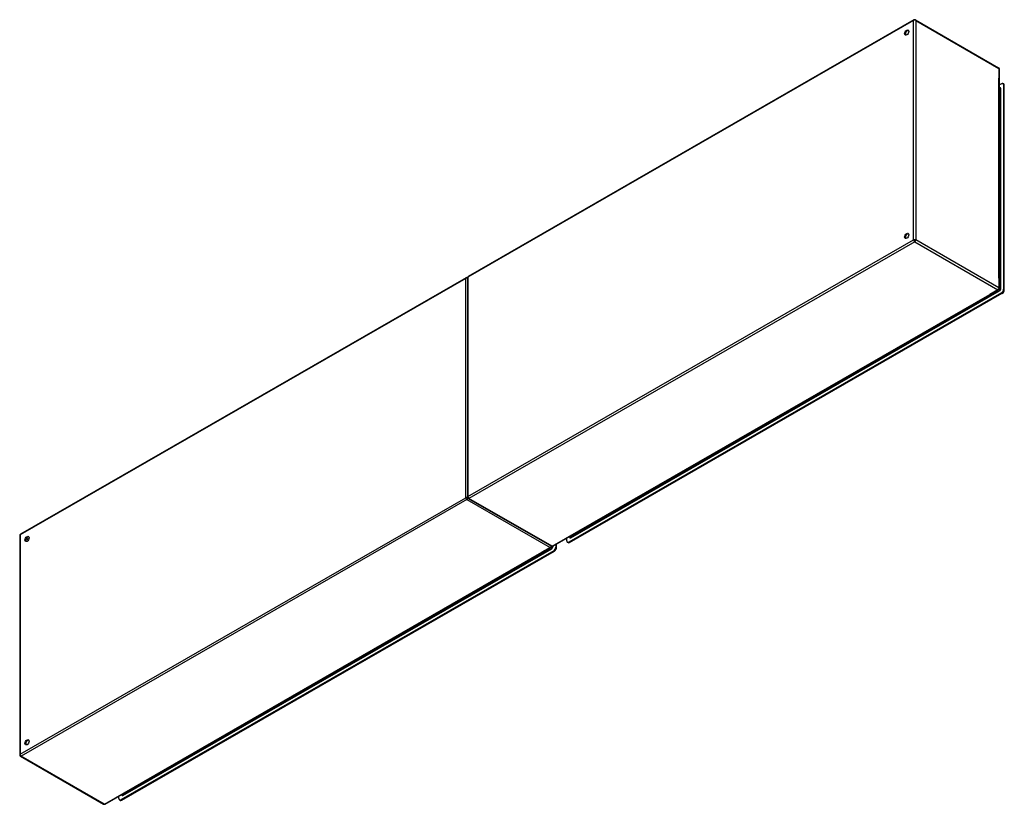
# Model space of a CAD drawing. Header units: inches. Extents: x 360.4 to 425.7, y 142.1 to 194.2.
import ezdxf

# ---------------------------------------------------------------- set-up
doc = ezdxf.new("R2010")
doc.units = ezdxf.units.IN
doc.header["$MEASUREMENT"] = 0
doc.layers.add('Visible Edges(ANSI)', color=7, linetype='Continuous', lineweight=25)
doc.layers.add('Visible Tangent Edges(ANSI)', color=7, linetype='Continuous', lineweight=25)

msp = doc.modelspace()

# ---------------------------------------------------------------- linework, layer by layer
at = {"layer": 'Visible Edges(ANSI)'}
for p, q in [((419.661, 194.141), (390.103, 177.119)), ((419.76, 194.141), (425.277, 190.964)), ((425.327, 176.324), (425.327, 190.878)), ((425.466, 189.906), (425.327, 189.826)), ((425.327, 189.633), (425.361, 189.613)), ((425.613, 189.888), (425.565, 189.916)), ((425.606, 189.826), (425.606, 176.269)), ((425.654, 176.241), (425.654, 189.798)), ((389.963, 177.038), (360.404, 160.017)), ((390.053, 177.033), (390.053, 162.479)), ((395.719, 159.217), (425.277, 176.238)), ((425.466, 176.028), (396.77, 159.502)), ((396.818, 159.475), (425.514, 176)), ((390.103, 162.394), (395.62, 159.217)), ((360.355, 159.931), (360.355, 145.377)), ((395.955, 159.139), (395.955, 159.353)), ((396.631, 159.583), (396.631, 159.742)), ((396.72, 159.465), (396.672, 159.493)), ((396.8, 159.839), (396.832, 159.821)), ((366.02, 142.114), (395.579, 159.136)), ((395.768, 158.925), (367.072, 142.4)), ((367.12, 142.373), (395.816, 158.898)), ((395.907, 159.325), (395.907, 159.166)), ((360.404, 145.291), (365.921, 142.114)), ((366.932, 142.481), (366.932, 142.64)), ((367.021, 142.363), (366.973, 142.391)), ((367.102, 142.737), (367.134, 142.719))]:
    msp.add_line(p, q, dxfattribs=at)
for centre, start, end in [((419.711, 194.055), 60.06401, 119.93599), ((425.228, 190.878), 0, 60.06401), ((390.012, 176.953), 65.25253, 119.93599), ((390.152, 177.033), 119.93599, 180), ((425.228, 176.324), 299.93599, 0), ((390.152, 162.479), 180, 240.06401), ((360.454, 159.931), 119.93599, 180), ((395.529, 159.222), 299.93599, 354.61946), ((395.669, 159.302), 240.06401, 299.93599), ((360.454, 145.377), 180, 240.06401), ((365.971, 142.2), 240.06401, 299.93599)]:
    msp.add_arc(centre, 0.099, start, end, dxfattribs=at)
for centre, major_axis in [((419.18, 193.298), (-0.097, -0.169)), ((419.18, 179.808), (-0.097, -0.169)), ((360.844, 159.704), (0.097, 0.169)), ((360.844, 146.215), (0.097, 0.169))]:
    msp.add_ellipse(centre, major_axis=major_axis, ratio=0.578093, dxfattribs=at)
for centre, major_axis, start_param, end_param in [((419.229, 193.27), (0.097, 0.169), 0.24866, 2.892933), ((425.466, 189.746), (0.098, 0.171), 5.495853, 7.06665), ((425.514, 189.718), (0.098, 0.171), 5.495853, 6.283185), ((419.229, 179.781), (0.097, 0.169), 0.24866, 2.892933), ((425.466, 176.188), (-0.098, -0.171), 0.783464, 2.354261), ((425.514, 176.161), (0.098, 0.171), 3.925057, 5.495853), ((360.892, 159.677), (0.097, 0.169), 0.24866, 2.892933), ((396.77, 159.663), (-0.098, -0.171), 5.495853, 7.06665), ((396.818, 159.636), (-0.098, -0.171), 0, 0.783464), ((395.768, 159.086), (-0.098, -0.171), 0.783464, 2.354261), ((395.816, 159.059), (0.098, 0.171), 3.925057, 5.495853), ((360.892, 146.187), (0.097, 0.169), 0.24866, 2.892933), ((367.072, 142.561), (-0.098, -0.171), 5.495853, 7.06665), ((367.12, 142.533), (-0.098, -0.171), 0, 0.783464)]:
    msp.add_ellipse(centre, major_axis=major_axis, ratio=0.578093, start_param=start_param, end_param=end_param, dxfattribs=at)
at = {"layer": 'Visible Tangent Edges(ANSI)'}
for p, q in [((419.641, 194.095), (390.082, 177.074)), ((419.641, 179.541), (419.641, 194.095)), ((419.781, 194.095), (425.298, 190.918)), ((419.781, 194.095), (419.781, 179.541)), ((425.298, 190.918), (425.298, 190.285)), ((425.298, 176.998), (425.298, 190.285)), ((425.327, 189.599), (425.381, 189.568)), ((425.381, 189.568), (425.381, 176.319)), ((425.425, 176.319), (425.425, 189.568)), ((425.606, 189.826), (425.654, 189.798)), ((390.082, 162.52), (419.641, 179.541)), ((419.711, 179.42), (390.152, 162.398)), ((419.711, 179.42), (425.228, 176.243)), ((425.298, 176.364), (419.781, 179.541)), ((389.942, 176.993), (360.384, 159.971)), ((389.942, 162.439), (389.942, 176.993)), ((390.082, 177.074), (390.082, 162.52)), ((425.298, 176.998), (425.298, 176.364)), ((425.381, 176.319), (425.327, 176.35)), ((395.669, 159.221), (424.685, 175.931)), ((396.903, 159.788), (425.333, 176.16)), ((396.953, 159.867), (425.24, 176.156)), ((425.228, 176.243), (424.685, 175.931)), ((425.311, 176.197), (425.24, 176.156)), ((425.259, 176.228), (425.311, 176.197)), ((425.466, 176.028), (425.514, 176)), ((425.654, 176.241), (425.606, 176.269)), ((360.384, 145.417), (389.942, 162.439)), ((390.012, 162.318), (360.454, 145.296)), ((390.012, 162.318), (395.529, 159.141)), ((395.669, 159.221), (390.152, 162.398)), ((360.384, 159.971), (360.384, 145.417)), ((360.931, 159.631), (360.785, 159.715)), ((360.953, 159.669), (360.807, 159.753)), ((396.818, 159.475), (396.77, 159.502)), ((396.881, 159.826), (396.829, 159.856)), ((396.953, 159.867), (396.881, 159.826)), ((365.971, 142.119), (394.987, 158.828)), ((367.205, 142.686), (395.635, 159.057)), ((367.254, 142.765), (395.541, 159.054)), ((395.529, 159.141), (394.987, 158.828)), ((395.613, 159.095), (395.541, 159.054)), ((395.56, 159.125), (395.613, 159.095)), ((395.726, 159.216), (395.726, 159.221)), ((395.768, 158.925), (395.816, 158.898)), ((395.955, 159.139), (395.907, 159.166)), ((365.971, 142.119), (360.454, 145.296)), ((367.12, 142.373), (367.072, 142.4)), ((367.183, 142.724), (367.131, 142.754)), ((367.254, 142.765), (367.183, 142.724))]:
    msp.add_line(p, q, dxfattribs=at)
for centre, major_axis, ratio, start_param, end_param in [((419.711, 194.055), (-0.0494, 0.0858), 0.578093, 0, 0.787332), ((419.711, 194.055), (-0.099, 0), 0.575862, 3.926991, 5.497787), ((419.711, 194.055), (0.0494, 0.0858), 0.578093, 5.495853, 6.283185), ((425.228, 190.878), (0.0494, 0.0858), 0.578093, 5.495853, 6.283185), ((425.228, 190.878), (0.099, 0), 0.575862, 0, 0.785398), ((425.333, 189.515), (0.065, 0.113), 0.578093, 5.495853, 6.988298), ((425.311, 189.527), (0.0494, 0.0858), 0.578093, 5.495853, 6.283185), ((425.403, 189.58), (-0.031, 0), 0.575862, 0.785398, 2.356194), ((419.711, 179.501), (0.099, 0), 0.575862, 0.785398, 2.356194), ((419.711, 179.501), (-0.0494, 0.0858), 0.578093, 0.787332, 2.358128), ((419.711, 179.501), (0.0494, 0.0858), 0.578093, 3.925057, 5.495853), ((390.012, 176.953), (-0.0494, 0.0858), 0.578093, 0, 0.787332), ((390.012, 176.953), (-0.099, 0), 0.575862, 4.28531, 5.497787), ((390.152, 177.033), (-0.099, 0), 0.575862, 5.497787, 6.283185), ((390.152, 177.033), (-0.0494, 0.0858), 0.578093, 0, 0.787332), ((425.228, 176.324), (-0.0494, -0.0858), 0.578093, 0.783464, 2.354261), ((425.228, 176.324), (0.099, 0), 0.575862, 0, 0.785398), ((425.311, 176.278), (-0.0494, -0.0858), 0.578093, 0.783464, 2.354261), ((425.333, 176.266), (0.065, 0.113), 0.578093, 3.925057, 5.495853), ((425.403, 176.331), (-0.031, 0), 0.575862, 0.785398, 2.356194), ((425.228, 176.324), (0.0494, -0.0858), 0.578093, 5.499721, 6.283185), ((425.311, 176.172), (-0.0155, 0.0269), 0.578093, 3.928925, 5.499721), ((390.012, 162.399), (0.099, 0), 0.575862, 1.091249, 2.356194), ((390.012, 162.399), (-0.0494, 0.0858), 0.578093, 0.787332, 2.358128), ((390.012, 162.399), (0.0494, 0.0858), 0.578093, 3.925057, 5.189623), ((390.152, 162.479), (-0.099, 0), 0.575862, 5.497787, 6.283185), ((390.152, 162.479), (0.0494, -0.0858), 0.578093, 3.928925, 5.499721), ((390.152, 162.479), (-0.0494, -0.0858), 0.578093, 0, 0.783464), ((360.454, 159.931), (-0.0494, 0.0858), 0.578093, 0, 0.787332), ((360.454, 159.931), (-0.099, 0), 0.575862, 5.497787, 6.283185), ((396.903, 159.894), (-0.065, -0.113), 0.578093, 5.578073, 7.06665), ((396.881, 159.907), (-0.0494, -0.0858), 0.578093, 0, 0.783464), ((396.881, 159.801), (-0.0155, 0.0269), 0.578093, 3.928925, 5.499721), ((395.529, 159.222), (-0.0494, -0.0858), 0.578093, 0.783464, 1.99487), ((395.529, 159.222), (0.0494, -0.0858), 0.578093, 5.499721, 6.283185), ((395.613, 159.176), (-0.0494, -0.0858), 0.578093, 0.783464, 2.207295), ((395.613, 159.07), (-0.0155, 0.0269), 0.578093, 3.928925, 5.499721), ((395.669, 159.302), (-0.0494, -0.0858), 0.578093, 0, 0.783464), ((395.635, 159.164), (0.065, 0.113), 0.578093, 3.925057, 5.495853), ((395.669, 159.302), (0.0494, -0.0858), 0.578093, 5.499721, 6.283185), ((395.705, 159.229), (-0.031, 0), 0.575862, 1.685815, 2.356194), ((360.454, 145.377), (-0.099, 0), 0.575862, 5.497787, 6.283185), ((360.454, 145.377), (0.0494, -0.0858), 0.578093, 3.928925, 5.499721), ((360.454, 145.377), (-0.0494, -0.0858), 0.578093, 0, 0.783464), ((367.205, 142.792), (-0.065, -0.113), 0.578093, 5.578073, 7.06665), ((367.183, 142.805), (-0.0494, -0.0858), 0.578093, 0, 0.783464), ((367.183, 142.698), (-0.0155, 0.0269), 0.578093, 3.928925, 5.499721), ((365.971, 142.2), (-0.0494, -0.0858), 0.578093, 0, 0.783464), ((365.971, 142.2), (0.0494, -0.0858), 0.578093, 5.499721, 6.283185)]:
    msp.add_ellipse(centre, major_axis=major_axis, ratio=ratio, start_param=start_param, end_param=end_param, dxfattribs=at)

doc.saveas('drawing.dxf')
